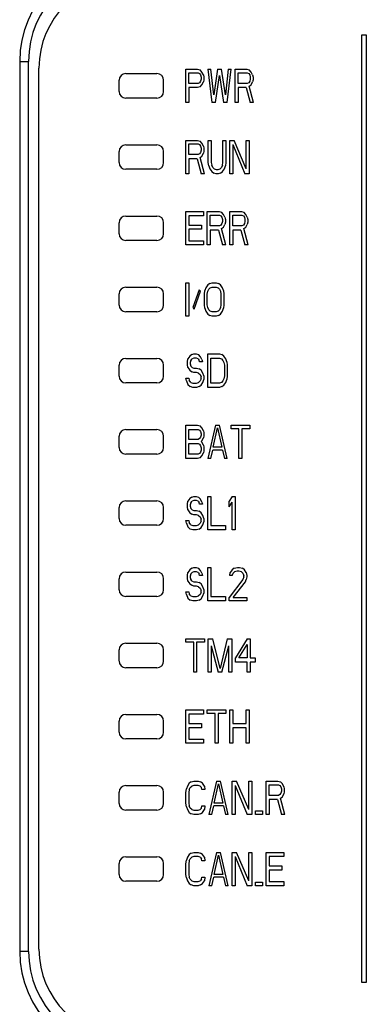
# Model space of a CAD drawing. Header units: millimetres. Extents: x 20 to 170, y 84 to 186.
# Tile 3 of 10: x 53 to 68, y 119 to 163. Entities that reach past the tile are written whole.
import ezdxf

# ---------------------------------------------------------------- set-up
doc = ezdxf.new("R2010")
doc.units = ezdxf.units.MM
doc.header["$LTSCALE"] = 17.512232
doc.layers.get('0').update_dxf_attribs({"linetype": 'CONTINUOUS'})

msp = doc.modelspace()

# ---------------------------------------------------------------- linework, layer by layer
at = {"color": 7, "linetype": 'Continuous'}
for p, q in [((67.97, 119.534), (67.97, 162.134)), ((67.97, 162.134), (68.17, 162.134)), ((68.17, 162.134), (68.17, 119.534)), ((52.607, 160.934), (52.607, 120.934)), ((52.607, 160.934), (53.007, 160.934)), ((53.007, 120.934), (53.007, 160.934)), ((53.47, 121.034), (53.47, 160.634)), ((57.37, 160.384), (58.77, 160.384)), ((60.07, 159.084), (60.07, 160.584)), ((60.07, 160.584), (60.595, 160.584)), ((60.201, 159.946), (60.201, 160.425)), ((60.201, 160.425), (60.617, 160.425)), ((60.595, 160.584), (60.704, 160.553)), ((60.617, 160.425), (60.682, 160.393)), ((60.682, 160.393), (60.726, 160.329)), ((60.792, 160.457), (60.704, 160.553)), ((60.726, 160.329), (60.748, 160.233)), ((60.748, 160.233), (60.748, 160.138)), ((60.857, 160.329), (60.792, 160.457)), ((60.857, 160.329), (60.879, 160.233)), ((60.879, 160.233), (60.879, 160.106)), ((61.054, 160.584), (61.229, 159.084)), ((61.054, 160.584), (61.185, 160.584)), ((61.317, 159.436), (61.185, 160.584)), ((61.492, 160.584), (61.317, 159.436)), ((61.404, 159.084), (61.579, 160.297)), ((61.492, 160.584), (61.667, 160.584)), ((61.579, 160.297), (61.754, 159.084)), ((61.842, 159.436), (61.667, 160.584)), ((61.973, 160.584), (61.842, 159.436)), ((61.929, 159.084), (62.104, 160.584)), ((61.973, 160.584), (62.104, 160.584)), ((62.279, 159.084), (62.279, 160.584)), ((62.279, 160.584), (62.804, 160.584)), ((62.41, 159.946), (62.41, 160.425)), ((62.41, 160.425), (62.826, 160.425)), ((62.804, 160.584), (62.914, 160.553)), ((62.826, 160.425), (62.892, 160.393)), ((62.892, 160.393), (62.935, 160.329)), ((63.001, 160.457), (62.914, 160.553)), ((62.935, 160.329), (62.957, 160.233)), ((62.957, 160.233), (62.957, 160.138)), ((63.067, 160.329), (63.001, 160.457)), ((63.067, 160.329), (63.089, 160.233)), ((63.089, 160.233), (63.089, 160.106)), ((57.07, 159.584), (57.07, 160.084)), ((59.07, 159.584), (59.07, 160.084)), ((60.617, 159.946), (60.201, 159.946)), ((60.704, 159.787), (60.595, 159.755)), ((60.682, 159.978), (60.617, 159.946)), ((60.726, 160.042), (60.682, 159.978)), ((60.704, 159.787), (60.792, 159.882)), ((60.748, 160.138), (60.726, 160.042)), ((60.792, 159.882), (60.857, 160.01)), ((60.879, 160.106), (60.857, 160.01)), ((62.826, 159.946), (62.41, 159.946)), ((62.892, 159.978), (62.826, 159.946)), ((62.935, 160.042), (62.892, 159.978)), ((62.914, 159.818), (63.001, 159.882)), ((63.11, 159.084), (62.914, 159.818)), ((62.957, 160.138), (62.935, 160.042)), ((63.001, 159.882), (63.067, 160.01)), ((63.089, 160.106), (63.067, 160.01)), ((60.201, 159.755), (60.201, 159.084)), ((60.595, 159.755), (60.201, 159.755)), ((62.41, 159.755), (62.41, 159.084)), ((62.782, 159.755), (62.41, 159.755)), ((62.782, 159.755), (62.957, 159.084)), ((58.77, 159.284), (57.37, 159.284)), ((60.201, 159.084), (60.07, 159.084)), ((61.404, 159.084), (61.229, 159.084)), ((61.929, 159.084), (61.754, 159.084)), ((62.41, 159.084), (62.279, 159.084)), ((63.11, 159.084), (62.957, 159.084)), ((57.37, 157.184), (58.77, 157.184)), ((60.07, 155.884), (60.07, 157.384)), ((60.07, 157.384), (60.595, 157.384)), ((60.201, 156.746), (60.201, 157.225)), ((60.201, 157.225), (60.617, 157.225)), ((60.595, 157.384), (60.704, 157.353)), ((60.617, 157.225), (60.682, 157.193)), ((60.682, 157.193), (60.726, 157.129)), ((60.792, 157.257), (60.704, 157.353)), ((60.726, 157.129), (60.748, 157.033)), ((60.857, 157.129), (60.792, 157.257)), ((60.857, 157.129), (60.879, 157.033)), ((61.076, 156.395), (61.076, 157.384)), ((61.076, 157.384), (61.207, 157.384)), ((61.207, 157.384), (61.207, 156.395)), ((61.732, 156.395), (61.732, 157.384)), ((61.732, 157.384), (61.864, 157.384)), ((61.864, 157.384), (61.864, 156.395)), ((62.039, 155.884), (62.039, 157.384)), ((62.039, 157.384), (62.235, 157.384)), ((62.17, 157.193), (62.17, 155.884)), ((62.17, 157.193), (62.717, 155.884)), ((62.782, 156.108), (62.235, 157.384)), ((62.782, 156.108), (62.782, 157.384)), ((62.782, 157.384), (62.914, 157.384)), ((62.914, 157.384), (62.914, 155.884)), ((57.07, 156.384), (57.07, 156.884)), ((59.07, 156.384), (59.07, 156.884)), ((60.617, 156.746), (60.201, 156.746)), ((60.682, 156.778), (60.617, 156.746)), ((60.726, 156.842), (60.682, 156.778)), ((60.704, 156.618), (60.792, 156.682)), ((60.748, 156.938), (60.726, 156.842)), ((60.748, 157.033), (60.748, 156.938)), ((60.792, 156.682), (60.857, 156.81)), ((60.879, 156.906), (60.857, 156.81)), ((60.879, 157.033), (60.879, 156.906)), ((60.201, 156.555), (60.201, 155.884)), ((60.573, 156.555), (60.201, 156.555)), ((60.573, 156.555), (60.748, 155.884)), ((60.901, 155.884), (60.704, 156.618)), ((61.098, 156.236), (61.076, 156.395)), ((61.098, 156.236), (61.142, 156.108)), ((61.207, 156.395), (61.229, 156.267)), ((61.273, 156.172), (61.229, 156.267)), ((61.71, 156.267), (61.667, 156.172)), ((61.71, 156.267), (61.732, 156.395)), ((61.798, 156.108), (61.842, 156.236)), ((61.864, 156.395), (61.842, 156.236)), ((58.77, 156.084), (57.37, 156.084)), ((60.201, 155.884), (60.07, 155.884)), ((60.901, 155.884), (60.748, 155.884)), ((61.142, 156.108), (61.229, 155.98)), ((61.229, 155.98), (61.317, 155.916)), ((61.339, 156.108), (61.273, 156.172)), ((61.426, 155.884), (61.317, 155.916)), ((61.339, 156.108), (61.426, 156.076)), ((61.426, 156.076), (61.514, 156.076)), ((61.514, 155.884), (61.426, 155.884)), ((61.514, 156.076), (61.601, 156.108)), ((61.623, 155.916), (61.514, 155.884)), ((61.667, 156.172), (61.601, 156.108)), ((61.623, 155.916), (61.71, 155.98)), ((61.71, 155.98), (61.798, 156.108)), ((62.17, 155.884), (62.039, 155.884)), ((62.914, 155.884), (62.717, 155.884)), ((60.07, 152.684), (60.07, 154.184)), ((60.07, 154.184), (60.857, 154.184)), ((60.857, 154.184), (60.857, 153.993)), ((61.032, 152.684), (61.032, 154.184)), ((61.032, 154.184), (61.557, 154.184)), ((61.164, 153.546), (61.164, 154.025)), ((61.164, 154.025), (61.579, 154.025)), ((61.557, 154.184), (61.667, 154.153)), ((61.579, 154.025), (61.645, 153.993)), ((61.754, 154.057), (61.667, 154.153)), ((61.82, 153.929), (61.754, 154.057)), ((62.039, 152.684), (62.039, 154.184)), ((62.039, 154.184), (62.564, 154.184)), ((62.17, 153.546), (62.17, 154.025)), ((62.17, 154.025), (62.585, 154.025)), ((62.564, 154.184), (62.673, 154.153)), ((62.585, 154.025), (62.651, 153.993)), ((62.76, 154.057), (62.673, 154.153)), ((62.826, 153.929), (62.76, 154.057)), ((57.07, 153.184), (57.07, 153.684)), ((57.37, 153.984), (58.77, 153.984)), ((59.07, 153.184), (59.07, 153.684)), ((60.201, 153.993), (60.201, 153.578)), ((60.857, 153.993), (60.201, 153.993)), ((60.201, 153.578), (60.77, 153.578)), ((60.77, 153.578), (60.77, 153.387)), ((61.645, 153.578), (61.579, 153.546)), ((61.645, 153.993), (61.689, 153.929)), ((61.689, 153.642), (61.645, 153.578)), ((61.689, 153.929), (61.71, 153.833)), ((61.71, 153.738), (61.689, 153.642)), ((61.71, 153.833), (61.71, 153.738)), ((61.754, 153.482), (61.82, 153.61)), ((61.82, 153.929), (61.842, 153.833)), ((61.842, 153.706), (61.82, 153.61)), ((61.842, 153.833), (61.842, 153.706)), ((62.651, 153.578), (62.585, 153.546)), ((62.651, 153.993), (62.695, 153.929)), ((62.695, 153.642), (62.651, 153.578)), ((62.695, 153.929), (62.717, 153.833)), ((62.717, 153.738), (62.695, 153.642)), ((62.717, 153.833), (62.717, 153.738)), ((62.76, 153.482), (62.826, 153.61)), ((62.826, 153.929), (62.848, 153.833)), ((62.848, 153.706), (62.826, 153.61)), ((62.848, 153.833), (62.848, 153.706)), ((60.201, 153.387), (60.201, 152.876)), ((60.77, 153.387), (60.201, 153.387)), ((61.579, 153.546), (61.164, 153.546)), ((61.164, 153.355), (61.164, 152.684)), ((61.535, 153.355), (61.164, 153.355)), ((61.535, 153.355), (61.71, 152.684)), ((61.667, 153.418), (61.754, 153.482)), ((61.864, 152.684), (61.667, 153.418)), ((62.585, 153.546), (62.17, 153.546)), ((62.17, 153.355), (62.17, 152.684)), ((62.542, 153.355), (62.17, 153.355)), ((62.542, 153.355), (62.717, 152.684)), ((62.673, 153.418), (62.76, 153.482)), ((62.87, 152.684), (62.673, 153.418)), ((58.77, 152.884), (57.37, 152.884)), ((60.857, 152.684), (60.07, 152.684)), ((60.201, 152.876), (60.857, 152.876)), ((60.857, 152.876), (60.857, 152.684)), ((61.164, 152.684), (61.032, 152.684)), ((61.864, 152.684), (61.71, 152.684)), ((62.17, 152.684), (62.039, 152.684)), ((62.87, 152.684), (62.717, 152.684)), ((60.07, 149.484), (60.07, 150.984)), ((60.07, 150.984), (60.201, 150.984)), ((60.201, 150.984), (60.201, 149.484)), ((61.142, 150.953), (61.054, 150.889)), ((61.142, 150.953), (61.251, 150.984)), ((61.251, 150.984), (61.426, 150.984)), ((61.426, 150.984), (61.535, 150.953)), ((61.623, 150.889), (61.535, 150.953)), ((57.07, 149.984), (57.07, 150.484)), ((57.37, 150.784), (58.77, 150.784)), ((59.07, 149.984), (59.07, 150.484)), ((60.66, 150.665), (60.376, 149.867)), ((60.442, 149.804), (60.726, 150.601)), ((60.726, 150.601), (60.66, 150.665)), ((60.901, 150.474), (60.923, 150.633)), ((60.901, 149.995), (60.901, 150.474)), ((60.967, 150.761), (60.923, 150.633)), ((61.054, 150.889), (60.967, 150.761)), ((61.032, 150.474), (61.054, 150.601)), ((61.032, 149.995), (61.032, 150.474)), ((61.054, 150.601), (61.098, 150.697)), ((61.098, 150.697), (61.164, 150.761)), ((61.164, 150.761), (61.251, 150.793)), ((61.251, 150.793), (61.426, 150.793)), ((61.426, 150.793), (61.514, 150.761)), ((61.514, 150.761), (61.579, 150.697)), ((61.579, 150.697), (61.623, 150.601)), ((61.71, 150.761), (61.623, 150.889)), ((61.623, 150.601), (61.645, 150.474)), ((61.645, 150.474), (61.645, 149.995)), ((61.754, 150.633), (61.71, 150.761)), ((61.754, 150.633), (61.776, 150.474)), ((61.776, 150.474), (61.776, 149.995)), ((58.77, 149.684), (57.37, 149.684)), ((60.376, 149.867), (60.442, 149.804)), ((60.923, 149.836), (60.901, 149.995)), ((60.923, 149.836), (60.967, 149.708)), ((60.967, 149.708), (61.054, 149.58)), ((61.054, 149.867), (61.032, 149.995)), ((61.098, 149.772), (61.054, 149.867)), ((61.164, 149.708), (61.098, 149.772)), ((61.251, 149.676), (61.164, 149.708)), ((61.426, 149.676), (61.251, 149.676)), ((61.514, 149.708), (61.426, 149.676)), ((61.579, 149.772), (61.514, 149.708)), ((61.623, 149.867), (61.579, 149.772)), ((61.645, 149.995), (61.623, 149.867)), ((61.623, 149.58), (61.71, 149.708)), ((61.71, 149.708), (61.754, 149.836)), ((61.776, 149.995), (61.754, 149.836)), ((60.201, 149.484), (60.07, 149.484)), ((61.054, 149.58), (61.142, 149.516)), ((61.251, 149.484), (61.142, 149.516)), ((61.426, 149.484), (61.251, 149.484)), ((61.535, 149.516), (61.426, 149.484)), ((61.535, 149.516), (61.623, 149.58)), ((57.37, 147.584), (58.77, 147.584)), ((60.135, 147.433), (60.157, 147.561)), ((60.135, 147.306), (60.135, 147.433)), ((60.245, 147.689), (60.157, 147.561)), ((60.332, 147.753), (60.245, 147.689)), ((60.289, 147.497), (60.267, 147.401)), ((60.267, 147.401), (60.267, 147.338)), ((60.289, 147.497), (60.354, 147.561)), ((60.332, 147.753), (60.42, 147.784)), ((60.42, 147.593), (60.354, 147.561)), ((60.42, 147.784), (60.529, 147.784)), ((60.551, 147.593), (60.42, 147.593)), ((60.529, 147.784), (60.639, 147.753)), ((60.617, 147.561), (60.551, 147.593)), ((60.617, 147.561), (60.66, 147.497)), ((60.726, 147.657), (60.639, 147.753)), ((60.682, 147.433), (60.66, 147.497)), ((60.814, 147.433), (60.682, 147.433)), ((60.792, 147.529), (60.726, 147.657)), ((60.792, 147.529), (60.814, 147.433)), ((61.054, 146.284), (61.054, 147.784)), ((61.054, 147.784), (61.579, 147.784)), ((61.185, 146.476), (61.185, 147.593)), ((61.185, 147.593), (61.579, 147.593)), ((61.579, 147.784), (61.689, 147.753)), ((61.579, 147.593), (61.667, 147.561)), ((61.667, 147.561), (61.732, 147.497)), ((61.776, 147.689), (61.689, 147.753)), ((61.732, 147.497), (61.776, 147.401)), ((61.864, 147.561), (61.776, 147.689)), ((61.776, 147.401), (61.798, 147.274)), ((61.907, 147.433), (61.864, 147.561)), ((61.907, 147.433), (61.929, 147.274)), ((57.07, 146.784), (57.07, 147.284)), ((59.07, 146.784), (59.07, 147.284)), ((60.157, 147.178), (60.135, 147.306)), ((60.157, 147.178), (60.245, 147.05)), ((60.245, 147.05), (60.332, 146.987)), ((60.267, 147.338), (60.289, 147.242)), ((60.354, 147.178), (60.289, 147.242)), ((60.42, 146.955), (60.332, 146.987)), ((60.354, 147.178), (60.42, 147.146)), ((60.42, 147.146), (60.551, 147.146)), ((60.551, 146.955), (60.42, 146.955)), ((60.551, 147.146), (60.66, 147.114)), ((60.639, 146.923), (60.551, 146.955)), ((60.748, 147.05), (60.66, 147.114)), ((60.835, 146.923), (60.748, 147.05)), ((61.798, 147.274), (61.798, 146.795)), ((61.929, 147.274), (61.929, 146.795)), ((60.092, 146.572), (60.07, 146.699)), ((60.07, 146.699), (60.201, 146.699)), ((60.092, 146.572), (60.157, 146.412)), ((60.201, 146.699), (60.223, 146.604)), ((60.289, 146.508), (60.223, 146.604)), ((60.289, 146.508), (60.376, 146.476)), ((60.551, 146.476), (60.639, 146.508)), ((60.639, 146.923), (60.704, 146.859)), ((60.704, 146.572), (60.639, 146.508)), ((60.704, 146.859), (60.748, 146.763)), ((60.748, 146.667), (60.704, 146.572)), ((60.748, 146.667), (60.748, 146.763)), ((60.748, 146.38), (60.835, 146.508)), ((60.879, 146.795), (60.835, 146.923)), ((60.835, 146.508), (60.879, 146.636)), ((60.879, 146.795), (60.879, 146.636)), ((61.667, 146.508), (61.579, 146.476)), ((61.732, 146.572), (61.667, 146.508)), ((61.776, 146.667), (61.732, 146.572)), ((61.798, 146.795), (61.776, 146.667)), ((61.776, 146.38), (61.864, 146.508)), ((61.864, 146.508), (61.907, 146.636)), ((61.929, 146.795), (61.907, 146.636)), ((58.77, 146.484), (57.37, 146.484)), ((60.157, 146.412), (60.267, 146.316)), ((60.376, 146.284), (60.267, 146.316)), ((60.376, 146.476), (60.551, 146.476)), ((60.551, 146.284), (60.376, 146.284)), ((60.66, 146.316), (60.551, 146.284)), ((60.66, 146.316), (60.748, 146.38)), ((61.579, 146.284), (61.054, 146.284)), ((61.579, 146.476), (61.185, 146.476)), ((61.689, 146.316), (61.579, 146.284)), ((61.689, 146.316), (61.776, 146.38)), ((57.37, 144.384), (58.77, 144.384)), ((60.07, 143.084), (60.07, 144.584)), ((60.07, 144.584), (60.595, 144.584)), ((60.201, 143.946), (60.201, 144.393)), ((60.201, 144.393), (60.617, 144.393)), ((60.595, 144.584), (60.704, 144.553)), ((60.617, 144.393), (60.682, 144.361)), ((60.682, 144.361), (60.726, 144.297)), ((60.792, 144.457), (60.704, 144.553)), ((60.726, 144.297), (60.748, 144.201)), ((60.857, 144.329), (60.792, 144.457)), ((60.857, 144.329), (60.879, 144.233)), ((61.404, 144.584), (61.054, 143.084)), ((61.295, 143.595), (61.492, 144.457)), ((61.404, 144.584), (61.579, 144.584)), ((61.492, 144.457), (61.689, 143.595)), ((61.929, 143.084), (61.579, 144.584)), ((62.104, 144.425), (62.104, 144.584)), ((62.104, 144.584), (62.935, 144.584)), ((62.454, 144.425), (62.104, 144.425)), ((62.454, 143.084), (62.454, 144.425)), ((62.585, 144.425), (62.585, 143.084)), ((62.935, 144.425), (62.585, 144.425)), ((62.935, 144.584), (62.935, 144.425)), ((57.07, 143.584), (57.07, 144.084)), ((59.07, 143.584), (59.07, 144.084)), ((60.617, 143.946), (60.201, 143.946)), ((60.682, 143.978), (60.617, 143.946)), ((60.726, 144.042), (60.682, 143.978)), ((60.748, 144.138), (60.726, 144.042)), ((60.748, 144.201), (60.748, 144.138)), ((60.748, 143.85), (60.792, 143.882)), ((60.792, 143.818), (60.748, 143.85)), ((60.792, 143.882), (60.857, 144.01)), ((60.879, 144.106), (60.857, 144.01)), ((60.879, 144.233), (60.879, 144.106)), ((60.201, 143.276), (60.201, 143.755)), ((60.201, 143.755), (60.617, 143.755)), ((60.617, 143.755), (60.682, 143.723)), ((60.682, 143.723), (60.726, 143.659)), ((60.726, 143.659), (60.748, 143.563)), ((60.748, 143.467), (60.726, 143.372)), ((60.748, 143.563), (60.748, 143.467)), ((60.857, 143.691), (60.792, 143.818)), ((60.857, 143.691), (60.879, 143.595)), ((60.879, 143.436), (60.857, 143.34)), ((60.879, 143.595), (60.879, 143.436)), ((61.185, 143.084), (61.273, 143.467)), ((61.71, 143.467), (61.273, 143.467)), ((61.689, 143.595), (61.295, 143.595)), ((61.71, 143.467), (61.798, 143.084)), ((58.77, 143.284), (57.37, 143.284)), ((60.595, 143.084), (60.07, 143.084)), ((60.617, 143.276), (60.201, 143.276)), ((60.704, 143.116), (60.595, 143.084)), ((60.682, 143.308), (60.617, 143.276)), ((60.726, 143.372), (60.682, 143.308)), ((60.704, 143.116), (60.792, 143.212)), ((60.792, 143.212), (60.857, 143.34)), ((61.185, 143.084), (61.054, 143.084)), ((61.929, 143.084), (61.798, 143.084)), ((62.585, 143.084), (62.454, 143.084)), ((57.37, 141.184), (58.77, 141.184)), ((60.245, 141.289), (60.157, 141.161)), ((60.332, 141.353), (60.245, 141.289)), ((60.332, 141.353), (60.42, 141.384)), ((60.42, 141.193), (60.354, 141.161)), ((60.42, 141.384), (60.529, 141.384)), ((60.551, 141.193), (60.42, 141.193)), ((60.529, 141.384), (60.639, 141.353)), ((60.617, 141.161), (60.551, 141.193)), ((60.726, 141.257), (60.639, 141.353)), ((60.792, 141.129), (60.726, 141.257)), ((61.054, 139.884), (61.054, 141.384)), ((61.054, 141.384), (61.185, 141.384)), ((61.185, 141.384), (61.185, 140.076)), ((62.148, 141.384), (62.017, 141.161)), ((62.148, 141.384), (62.279, 141.384)), ((62.279, 141.384), (62.279, 139.884)), ((57.07, 140.384), (57.07, 140.884)), ((59.07, 140.384), (59.07, 140.884)), ((60.135, 141.033), (60.157, 141.161)), ((60.135, 140.906), (60.135, 141.033)), ((60.157, 140.778), (60.135, 140.906)), ((60.157, 140.778), (60.245, 140.65)), ((60.289, 141.097), (60.267, 141.001)), ((60.267, 141.001), (60.267, 140.938)), ((60.267, 140.938), (60.289, 140.842)), ((60.289, 141.097), (60.354, 141.161)), ((60.354, 140.778), (60.289, 140.842)), ((60.354, 140.778), (60.42, 140.746)), ((60.42, 140.746), (60.551, 140.746)), ((60.551, 140.746), (60.66, 140.714)), ((60.617, 141.161), (60.66, 141.097)), ((60.682, 141.033), (60.66, 141.097)), ((60.814, 141.033), (60.682, 141.033)), ((60.792, 141.129), (60.814, 141.033)), ((62.017, 140.906), (62.017, 141.161)), ((62.017, 140.906), (62.148, 141.129)), ((62.148, 139.884), (62.148, 141.129)), ((60.092, 140.172), (60.07, 140.299)), ((60.07, 140.299), (60.201, 140.299)), ((60.201, 140.299), (60.223, 140.204)), ((60.245, 140.65), (60.332, 140.587)), ((60.42, 140.555), (60.332, 140.587)), ((60.551, 140.555), (60.42, 140.555)), ((60.639, 140.523), (60.551, 140.555)), ((60.639, 140.523), (60.704, 140.459)), ((60.748, 140.65), (60.66, 140.714)), ((60.704, 140.459), (60.748, 140.363)), ((60.835, 140.523), (60.748, 140.65)), ((60.748, 140.267), (60.748, 140.363)), ((60.879, 140.395), (60.835, 140.523)), ((60.879, 140.395), (60.879, 140.236)), ((58.77, 140.084), (57.37, 140.084)), ((60.092, 140.172), (60.157, 140.012)), ((60.157, 140.012), (60.267, 139.916)), ((60.289, 140.108), (60.223, 140.204)), ((60.376, 139.884), (60.267, 139.916)), ((60.289, 140.108), (60.376, 140.076)), ((60.376, 140.076), (60.551, 140.076)), ((60.551, 139.884), (60.376, 139.884)), ((60.551, 140.076), (60.639, 140.108)), ((60.66, 139.916), (60.551, 139.884)), ((60.704, 140.172), (60.639, 140.108)), ((60.66, 139.916), (60.748, 139.98)), ((60.748, 140.267), (60.704, 140.172)), ((60.748, 139.98), (60.835, 140.108)), ((60.835, 140.108), (60.879, 140.236)), ((61.842, 139.884), (61.054, 139.884)), ((61.185, 140.076), (61.842, 140.076)), ((61.842, 140.076), (61.842, 139.884)), ((62.279, 139.884), (62.148, 139.884)), ((60.245, 138.089), (60.157, 137.961)), ((60.332, 138.153), (60.245, 138.089)), ((60.332, 138.153), (60.42, 138.184)), ((60.42, 138.184), (60.529, 138.184)), ((60.529, 138.184), (60.639, 138.153)), ((60.726, 138.057), (60.639, 138.153)), ((61.054, 136.684), (61.054, 138.184)), ((61.054, 138.184), (61.185, 138.184)), ((61.185, 138.184), (61.185, 136.876)), ((62.148, 138.089), (62.06, 137.961)), ((62.235, 138.153), (62.148, 138.089)), ((62.235, 138.153), (62.389, 138.184)), ((62.389, 138.184), (62.476, 138.184)), ((62.476, 138.184), (62.607, 138.153)), ((62.695, 138.089), (62.607, 138.153)), ((62.782, 137.961), (62.695, 138.089)), ((57.07, 137.184), (57.07, 137.684)), ((57.37, 137.984), (58.77, 137.984)), ((59.07, 137.184), (59.07, 137.684)), ((60.135, 137.833), (60.157, 137.961)), ((60.135, 137.706), (60.135, 137.833)), ((60.157, 137.578), (60.135, 137.706)), ((60.289, 137.897), (60.267, 137.801)), ((60.267, 137.801), (60.267, 137.738)), ((60.267, 137.738), (60.289, 137.642)), ((60.289, 137.897), (60.354, 137.961)), ((60.354, 137.578), (60.289, 137.642)), ((60.42, 137.993), (60.354, 137.961)), ((60.551, 137.993), (60.42, 137.993)), ((60.617, 137.961), (60.551, 137.993)), ((60.617, 137.961), (60.66, 137.897)), ((60.682, 137.833), (60.66, 137.897)), ((60.814, 137.833), (60.682, 137.833)), ((60.792, 137.929), (60.726, 138.057)), ((60.792, 137.929), (60.814, 137.833)), ((62.629, 137.642), (62.017, 136.844)), ((62.039, 137.833), (62.06, 137.961)), ((62.148, 137.833), (62.039, 137.833)), ((62.148, 137.833), (62.192, 137.929)), ((62.192, 137.929), (62.257, 137.993)), ((62.367, 138.025), (62.257, 137.993)), ((62.454, 138.025), (62.367, 138.025)), ((62.564, 137.993), (62.454, 138.025)), ((62.564, 137.993), (62.629, 137.929)), ((62.629, 137.929), (62.673, 137.833)), ((62.673, 137.77), (62.629, 137.642)), ((62.673, 137.77), (62.673, 137.833)), ((62.739, 137.546), (62.782, 137.642)), ((62.782, 137.961), (62.804, 137.833)), ((62.804, 137.77), (62.782, 137.642)), ((62.804, 137.833), (62.804, 137.77)), ((60.157, 137.578), (60.245, 137.45)), ((60.245, 137.45), (60.332, 137.387)), ((60.42, 137.355), (60.332, 137.387)), ((60.354, 137.578), (60.42, 137.546)), ((60.42, 137.546), (60.551, 137.546)), ((60.551, 137.355), (60.42, 137.355)), ((60.551, 137.546), (60.66, 137.514)), ((60.639, 137.323), (60.551, 137.355)), ((60.639, 137.323), (60.704, 137.259)), ((60.748, 137.45), (60.66, 137.514)), ((60.704, 137.259), (60.748, 137.163)), ((60.835, 137.323), (60.748, 137.45)), ((60.879, 137.195), (60.835, 137.323)), ((60.879, 137.195), (60.879, 137.036)), ((62.192, 136.844), (62.739, 137.546)), ((58.77, 136.884), (57.37, 136.884)), ((60.092, 136.972), (60.07, 137.099)), ((60.07, 137.099), (60.201, 137.099)), ((60.092, 136.972), (60.157, 136.812)), ((60.157, 136.812), (60.267, 136.716)), ((60.201, 137.099), (60.223, 137.004)), ((60.289, 136.908), (60.223, 137.004)), ((60.289, 136.908), (60.376, 136.876)), ((60.376, 136.876), (60.551, 136.876)), ((60.551, 136.876), (60.639, 136.908)), ((60.704, 136.972), (60.639, 136.908)), ((60.66, 136.716), (60.748, 136.78)), ((60.748, 137.067), (60.704, 136.972)), ((60.748, 137.067), (60.748, 137.163)), ((60.748, 136.78), (60.835, 136.908)), ((60.835, 136.908), (60.879, 137.036)), ((61.185, 136.876), (61.842, 136.876)), ((61.842, 136.876), (61.842, 136.684)), ((62.017, 136.684), (62.017, 136.844)), ((62.192, 136.844), (62.804, 136.844)), ((62.804, 136.844), (62.804, 136.684)), ((60.376, 136.684), (60.267, 136.716)), ((60.551, 136.684), (60.376, 136.684)), ((60.66, 136.716), (60.551, 136.684)), ((61.842, 136.684), (61.054, 136.684)), ((62.804, 136.684), (62.017, 136.684)), ((60.07, 134.825), (60.07, 134.984)), ((60.07, 134.984), (60.901, 134.984)), ((60.901, 134.984), (60.901, 134.825)), ((61.076, 133.484), (61.076, 134.984)), ((61.076, 134.984), (61.273, 134.984)), ((61.601, 133.644), (61.273, 134.984)), ((61.929, 134.984), (61.601, 133.644)), ((61.929, 134.984), (62.126, 134.984)), ((62.126, 134.984), (62.126, 133.484)), ((62.826, 134.984), (62.301, 134.123)), ((62.826, 134.984), (62.957, 134.984)), ((62.957, 134.984), (62.957, 134.123)), ((57.37, 134.784), (58.77, 134.784)), ((60.42, 134.825), (60.07, 134.825)), ((60.42, 133.484), (60.42, 134.825)), ((60.551, 134.825), (60.551, 133.484)), ((60.901, 134.825), (60.551, 134.825)), ((61.207, 134.665), (61.207, 133.484)), ((61.207, 134.665), (61.514, 133.484)), ((61.689, 133.484), (61.995, 134.665)), ((61.995, 133.484), (61.995, 134.665)), ((62.454, 134.123), (62.826, 134.729)), ((62.826, 134.729), (62.826, 134.123)), ((57.07, 133.984), (57.07, 134.484)), ((59.07, 133.984), (59.07, 134.484)), ((62.301, 133.931), (62.301, 134.123)), ((62.826, 134.123), (62.454, 134.123)), ((62.957, 134.123), (63.176, 134.123)), ((63.176, 134.123), (63.176, 133.931)), ((58.77, 133.684), (57.37, 133.684)), ((62.826, 133.931), (62.301, 133.931)), ((62.826, 133.484), (62.826, 133.931)), ((62.957, 133.931), (62.957, 133.484)), ((63.176, 133.931), (62.957, 133.931)), ((60.551, 133.484), (60.42, 133.484)), ((61.207, 133.484), (61.076, 133.484)), ((61.689, 133.484), (61.514, 133.484)), ((62.126, 133.484), (61.995, 133.484)), ((62.957, 133.484), (62.826, 133.484)), ((57.37, 131.584), (58.77, 131.584)), ((60.07, 130.284), (60.07, 131.784)), ((60.07, 131.784), (60.857, 131.784)), ((60.201, 131.593), (60.201, 131.178)), ((60.857, 131.593), (60.201, 131.593)), ((60.857, 131.784), (60.857, 131.593)), ((61.032, 131.625), (61.032, 131.784)), ((61.032, 131.784), (61.864, 131.784)), ((61.382, 131.625), (61.032, 131.625)), ((61.382, 130.284), (61.382, 131.625)), ((61.514, 131.625), (61.514, 130.284)), ((61.864, 131.625), (61.514, 131.625)), ((61.864, 131.784), (61.864, 131.625)), ((62.039, 130.284), (62.039, 131.784)), ((62.039, 131.784), (62.17, 131.784)), ((62.17, 131.784), (62.17, 131.178)), ((62.782, 131.178), (62.782, 131.784)), ((62.782, 131.784), (62.914, 131.784)), ((62.914, 131.784), (62.914, 130.284)), ((57.07, 130.784), (57.07, 131.284)), ((59.07, 130.784), (59.07, 131.284)), ((60.201, 131.178), (60.77, 131.178)), ((60.77, 131.178), (60.77, 130.987)), ((62.17, 131.178), (62.782, 131.178)), ((60.201, 130.987), (60.201, 130.476)), ((60.77, 130.987), (60.201, 130.987)), ((62.17, 130.987), (62.17, 130.284)), ((62.782, 130.987), (62.17, 130.987)), ((62.782, 130.284), (62.782, 130.987)), ((58.77, 130.484), (57.37, 130.484)), ((60.857, 130.284), (60.07, 130.284)), ((60.201, 130.476), (60.857, 130.476)), ((60.857, 130.476), (60.857, 130.284)), ((61.514, 130.284), (61.382, 130.284)), ((62.17, 130.284), (62.039, 130.284)), ((62.914, 130.284), (62.782, 130.284)), ((57.37, 128.384), (58.77, 128.384)), ((60.135, 128.361), (60.092, 128.233)), ((60.223, 128.489), (60.135, 128.361)), ((60.31, 128.553), (60.223, 128.489)), ((60.267, 128.297), (60.332, 128.361)), ((60.31, 128.553), (60.42, 128.584)), ((60.42, 128.393), (60.332, 128.361)), ((60.42, 128.584), (60.617, 128.584)), ((60.617, 128.393), (60.42, 128.393)), ((60.617, 128.584), (60.726, 128.553)), ((60.704, 128.361), (60.617, 128.393)), ((60.704, 128.361), (60.77, 128.297)), ((60.814, 128.489), (60.726, 128.553)), ((60.901, 128.361), (60.814, 128.489)), ((60.901, 128.361), (60.923, 128.201)), ((61.448, 128.584), (61.098, 127.084)), ((61.339, 127.595), (61.535, 128.457)), ((61.448, 128.584), (61.623, 128.584)), ((61.535, 128.457), (61.732, 127.595)), ((61.973, 127.084), (61.623, 128.584)), ((62.148, 127.084), (62.148, 128.584)), ((62.148, 128.584), (62.345, 128.584)), ((62.279, 128.393), (62.279, 127.084)), ((62.279, 128.393), (62.826, 127.084)), ((62.892, 127.308), (62.345, 128.584)), ((62.892, 127.308), (62.892, 128.584)), ((62.892, 128.584), (63.023, 128.584)), ((63.023, 128.584), (63.023, 127.084)), ((63.679, 127.084), (63.679, 128.584)), ((63.679, 128.584), (64.204, 128.584)), ((63.81, 127.946), (63.81, 128.425)), ((63.81, 128.425), (64.226, 128.425)), ((64.204, 128.584), (64.314, 128.553)), ((64.226, 128.425), (64.292, 128.393)), ((64.292, 128.393), (64.335, 128.329)), ((64.401, 128.457), (64.314, 128.553)), ((64.467, 128.329), (64.401, 128.457)), ((57.07, 127.584), (57.07, 128.084)), ((59.07, 127.584), (59.07, 128.084)), ((60.07, 128.074), (60.092, 128.233)), ((60.07, 127.595), (60.07, 128.074)), ((60.223, 128.201), (60.201, 128.074)), ((60.201, 128.074), (60.201, 127.595)), ((60.223, 128.201), (60.267, 128.297)), ((60.792, 128.201), (60.77, 128.297)), ((60.923, 128.201), (60.792, 128.201)), ((64.226, 127.946), (63.81, 127.946)), ((64.292, 127.978), (64.226, 127.946)), ((64.335, 128.042), (64.292, 127.978)), ((64.335, 128.329), (64.357, 128.233)), ((64.357, 128.138), (64.335, 128.042)), ((64.357, 128.233), (64.357, 128.138)), ((64.401, 127.882), (64.467, 128.01)), ((64.467, 128.329), (64.489, 128.233)), ((64.489, 128.106), (64.467, 128.01)), ((64.489, 128.233), (64.489, 128.106)), ((60.092, 127.436), (60.07, 127.595)), ((60.201, 127.595), (60.223, 127.467)), ((60.267, 127.372), (60.223, 127.467)), ((60.77, 127.372), (60.792, 127.467)), ((60.792, 127.467), (60.923, 127.467)), ((60.923, 127.467), (60.901, 127.308)), ((61.229, 127.084), (61.317, 127.467)), ((61.754, 127.467), (61.317, 127.467)), ((61.732, 127.595), (61.339, 127.595)), ((61.754, 127.467), (61.842, 127.084)), ((63.81, 127.755), (63.81, 127.084)), ((64.182, 127.755), (63.81, 127.755)), ((64.182, 127.755), (64.357, 127.084)), ((64.314, 127.818), (64.401, 127.882)), ((64.51, 127.084), (64.314, 127.818)), ((58.77, 127.284), (57.37, 127.284)), ((60.092, 127.436), (60.135, 127.308)), ((60.135, 127.308), (60.223, 127.18)), ((60.223, 127.18), (60.31, 127.116)), ((60.332, 127.308), (60.267, 127.372)), ((60.42, 127.084), (60.31, 127.116)), ((60.332, 127.308), (60.42, 127.276)), ((60.42, 127.276), (60.617, 127.276)), ((60.617, 127.084), (60.42, 127.084)), ((60.617, 127.276), (60.704, 127.308)), ((60.726, 127.116), (60.617, 127.084)), ((60.77, 127.372), (60.704, 127.308)), ((60.726, 127.116), (60.814, 127.18)), ((60.814, 127.18), (60.901, 127.308)), ((61.229, 127.084), (61.098, 127.084)), ((61.973, 127.084), (61.842, 127.084)), ((62.279, 127.084), (62.148, 127.084)), ((63.023, 127.084), (62.826, 127.084)), ((63.198, 127.084), (63.198, 127.244)), ((63.198, 127.244), (63.504, 127.244)), ((63.504, 127.084), (63.198, 127.084)), ((63.504, 127.244), (63.504, 127.084)), ((63.81, 127.084), (63.679, 127.084)), ((64.51, 127.084), (64.357, 127.084)), ((60.223, 125.289), (60.135, 125.161)), ((60.31, 125.353), (60.223, 125.289)), ((60.31, 125.353), (60.42, 125.384)), ((60.42, 125.384), (60.617, 125.384)), ((60.617, 125.384), (60.726, 125.353)), ((60.814, 125.289), (60.726, 125.353)), ((60.901, 125.161), (60.814, 125.289)), ((61.448, 125.384), (61.098, 123.884)), ((61.339, 124.395), (61.535, 125.257)), ((61.448, 125.384), (61.623, 125.384)), ((61.535, 125.257), (61.732, 124.395)), ((61.973, 123.884), (61.623, 125.384)), ((62.148, 123.884), (62.148, 125.384)), ((62.148, 125.384), (62.345, 125.384)), ((62.892, 124.108), (62.345, 125.384)), ((62.892, 124.108), (62.892, 125.384)), ((62.892, 125.384), (63.023, 125.384)), ((63.023, 125.384), (63.023, 123.884)), ((63.679, 123.884), (63.679, 125.384)), ((63.679, 125.384), (64.467, 125.384)), ((64.467, 125.384), (64.467, 125.193)), ((57.07, 124.384), (57.07, 124.884)), ((57.37, 125.184), (58.77, 125.184)), ((59.07, 124.384), (59.07, 124.884)), ((60.07, 124.874), (60.092, 125.033)), ((60.07, 124.395), (60.07, 124.874)), ((60.135, 125.161), (60.092, 125.033)), ((60.223, 125.001), (60.201, 124.874)), ((60.201, 124.874), (60.201, 124.395)), ((60.223, 125.001), (60.267, 125.097)), ((60.267, 125.097), (60.332, 125.161)), ((60.42, 125.193), (60.332, 125.161)), ((60.617, 125.193), (60.42, 125.193)), ((60.704, 125.161), (60.617, 125.193)), ((60.704, 125.161), (60.77, 125.097)), ((60.792, 125.001), (60.77, 125.097)), ((60.923, 125.001), (60.792, 125.001)), ((60.901, 125.161), (60.923, 125.001)), ((62.279, 125.193), (62.279, 123.884)), ((62.279, 125.193), (62.826, 123.884)), ((63.81, 125.193), (63.81, 124.778)), ((64.467, 125.193), (63.81, 125.193)), ((60.092, 124.236), (60.07, 124.395)), ((60.201, 124.395), (60.223, 124.267)), ((61.732, 124.395), (61.339, 124.395)), ((63.81, 124.778), (64.379, 124.778)), ((63.81, 124.587), (63.81, 124.076)), ((64.379, 124.587), (63.81, 124.587)), ((64.379, 124.778), (64.379, 124.587)), ((58.77, 124.084), (57.37, 124.084)), ((60.092, 124.236), (60.135, 124.108)), ((60.135, 124.108), (60.223, 123.98)), ((60.267, 124.172), (60.223, 124.267)), ((60.223, 123.98), (60.31, 123.916)), ((60.332, 124.108), (60.267, 124.172)), ((60.332, 124.108), (60.42, 124.076)), ((60.42, 124.076), (60.617, 124.076)), ((60.617, 124.076), (60.704, 124.108)), ((60.77, 124.172), (60.704, 124.108)), ((60.726, 123.916), (60.814, 123.98)), ((60.77, 124.172), (60.792, 124.267)), ((60.792, 124.267), (60.923, 124.267)), ((60.814, 123.98), (60.901, 124.108)), ((60.923, 124.267), (60.901, 124.108)), ((61.229, 123.884), (61.317, 124.267)), ((61.754, 124.267), (61.317, 124.267)), ((61.754, 124.267), (61.842, 123.884)), ((63.198, 123.884), (63.198, 124.044)), ((63.198, 124.044), (63.504, 124.044)), ((63.504, 124.044), (63.504, 123.884)), ((63.81, 124.076), (64.467, 124.076)), ((64.467, 124.076), (64.467, 123.884)), ((60.42, 123.884), (60.31, 123.916)), ((60.617, 123.884), (60.42, 123.884)), ((60.726, 123.916), (60.617, 123.884)), ((61.229, 123.884), (61.098, 123.884)), ((61.973, 123.884), (61.842, 123.884)), ((62.279, 123.884), (62.148, 123.884)), ((63.023, 123.884), (62.826, 123.884)), ((63.504, 123.884), (63.198, 123.884)), ((64.467, 123.884), (63.679, 123.884)), ((53.007, 120.934), (52.607, 120.934)), ((68.17, 119.534), (67.97, 119.534))]:
    msp.add_line(p, q, dxfattribs=at)
for centre, radius, start, end in [((57.37, 160.934), 4.763, 90, 180), ((57.37, 160.934), 4.363, 90, 180), ((57.47, 160.634), 4, 90, 180), ((57.37, 160.084), 0.3, 90.004, 179.996), ((58.77, 160.084), 0.3, 0.004, 89.996), ((57.37, 159.584), 0.3, 180.004, 269.996), ((58.77, 159.584), 0.3, 270.004, 359.996), ((57.37, 156.884), 0.3, 90.004, 179.996), ((58.77, 156.884), 0.3, 0.004, 89.996), ((57.37, 156.384), 0.3, 180.004, 269.996), ((58.77, 156.384), 0.3, 270.004, 359.996), ((57.37, 153.684), 0.3, 90.004, 179.996), ((58.77, 153.684), 0.3, 0.004, 89.996), ((57.37, 153.184), 0.3, 180.004, 269.996), ((58.77, 153.184), 0.3, 270.004, 359.996), ((57.37, 150.484), 0.3, 90.004, 179.996), ((58.77, 150.484), 0.3, 0.004, 89.996), ((57.37, 149.984), 0.3, 180.004, 269.996), ((58.77, 149.984), 0.3, 270.004, 359.996), ((57.37, 147.284), 0.3, 90.004, 179.996), ((58.77, 147.284), 0.3, 0.004, 89.996), ((57.37, 146.784), 0.3, 180.004, 269.996), ((58.77, 146.784), 0.3, 270.004, 359.996), ((57.37, 144.084), 0.3, 90.004, 179.996), ((58.77, 144.084), 0.3, 0.004, 89.996), ((57.37, 143.584), 0.3, 180.004, 269.996), ((58.77, 143.584), 0.3, 270.004, 359.996), ((57.37, 140.884), 0.3, 90.004, 179.996), ((58.77, 140.884), 0.3, 0.004, 89.996), ((57.37, 140.384), 0.3, 180.004, 269.996), ((58.77, 140.384), 0.3, 270.004, 359.996), ((57.37, 137.684), 0.3, 90.004, 179.996), ((58.77, 137.684), 0.3, 0.004, 89.996), ((57.37, 137.184), 0.3, 180.004, 269.996), ((58.77, 137.184), 0.3, 270.004, 359.996), ((57.37, 134.484), 0.3, 90.004, 179.996), ((58.77, 134.484), 0.3, 0.004, 89.996), ((57.37, 133.984), 0.3, 180.004, 269.996), ((58.77, 133.984), 0.3, 270.004, 359.996), ((57.37, 131.284), 0.3, 90.004, 179.996), ((58.77, 131.284), 0.3, 0.004, 89.996), ((57.37, 130.784), 0.3, 180.004, 269.996), ((58.77, 130.784), 0.3, 270.004, 359.996), ((57.37, 128.084), 0.3, 90.004, 179.996), ((58.77, 128.084), 0.3, 0.004, 89.996), ((57.37, 127.584), 0.3, 180.004, 269.996), ((58.77, 127.584), 0.3, 270.004, 359.996), ((57.37, 124.884), 0.3, 90.004, 179.996), ((58.77, 124.884), 0.3, 0.004, 89.996), ((57.37, 124.384), 0.3, 180.004, 269.996), ((58.77, 124.384), 0.3, 270.004, 359.996), ((57.37, 120.934), 4.763, 180, 270), ((57.37, 120.934), 4.363, 180, 270), ((57.47, 121.034), 4, 180, 270)]:
    msp.add_arc(centre, radius, start, end, dxfattribs=at)

doc.saveas('drawing.dxf')
